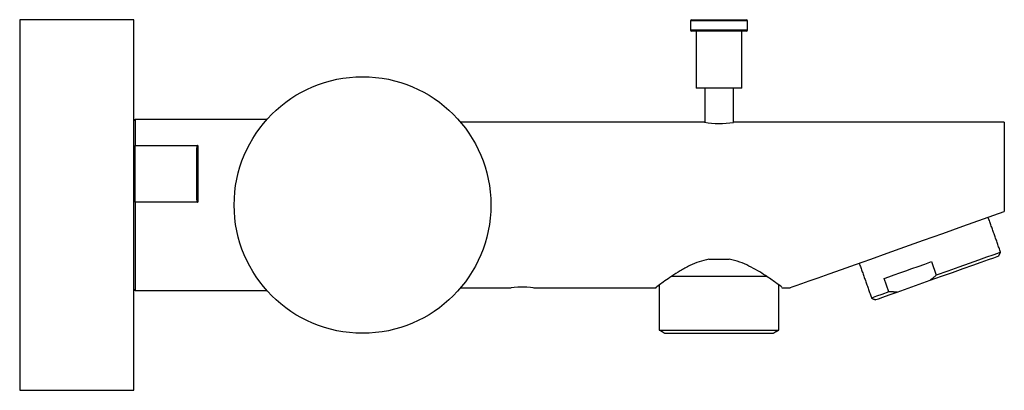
# Model space of a CAD drawing. Header units: millimetres. Extents: x 5308.148 to 5308.32, y 719.539 to 719.604.
import ezdxf

# ---------------------------------------------------------------- set-up
doc = ezdxf.new("R2010")
doc.units = ezdxf.units.MM
doc.layers.add('SANINDUSA', color=3, linetype='Continuous')

msp = doc.modelspace()

# ---------------------------------------------------------------- linework, layer by layer
at = {"layer": 'SANINDUSA'}
for p, q in [((5308.147832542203, 719.6039145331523), (5308.147832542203, 719.5420233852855)), ((5308.167832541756, 719.5420233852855), (5308.167832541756, 719.6039145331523)), ((5308.265632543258, 719.6039145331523), (5308.267840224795, 719.6039145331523)), ((5308.267840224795, 719.6039145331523), (5308.275232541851, 719.6039145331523)), ((5308.267732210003, 719.603714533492), (5308.265432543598, 719.603714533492)), ((5308.275432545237, 719.603714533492), (5308.267732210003, 719.603714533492)), ((5308.265432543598, 719.6021145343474), (5308.275432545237, 719.6021145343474)), ((5308.275232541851, 719.6019145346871), (5308.265632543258, 719.6019145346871)), ((5308.27443254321, 719.5919145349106), (5308.266432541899, 719.5919145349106)), ((5308.168082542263, 719.5864145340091), (5308.168082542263, 719.5818342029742)), ((5308.320432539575, 719.5859145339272), (5308.320432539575, 719.5702612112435)), ((5308.168082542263, 719.5818342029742), (5308.179082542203, 719.5818342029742)), ((5308.168082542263, 719.5719170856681), (5308.168082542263, 719.5818342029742)), ((5308.179082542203, 719.5818342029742), (5308.179082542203, 719.5719170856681)), ((5308.179082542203, 719.5719170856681), (5308.168082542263, 719.5719170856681)), ((5308.168082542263, 719.5719170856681), (5308.168082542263, 719.5564145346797)), ((5308.268640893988, 719.5619145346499), (5308.269432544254, 719.5619145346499)), ((5308.269432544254, 719.5619145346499), (5308.271432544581, 719.5619145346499)), ((5308.271432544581, 719.5619145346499), (5308.272224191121, 719.5619145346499)), ((5308.30766775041, 719.5614773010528), (5308.308505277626, 719.5591217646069)), ((5308.262103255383, 719.5589145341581), (5308.278805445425, 719.5589145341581)), ((5308.300211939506, 719.556173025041), (5308.299374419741, 719.5585285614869)), ((5308.30162602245, 719.5561451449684), (5308.307426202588, 719.5582074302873)), ((5308.259955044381, 719.5494918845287), (5308.280910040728, 719.5494918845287)), ((5308.260955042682, 719.5489145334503), (5308.279910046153, 719.5489145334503)), ((5308.147832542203, 719.5420233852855), (5308.147832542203, 719.5389145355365)), ((5308.167832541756, 719.5389145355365), (5308.167832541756, 719.5420233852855))]:
    msp.add_line(p, q, dxfattribs=at)
at = {"layer": 'SANINDUSA', "flags": 128}
for points in [[(5308.282895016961, 719.5569145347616), (5308.282936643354, 719.55692933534), (5308.283269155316, 719.5570475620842), (5308.283931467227, 719.5572830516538), (5308.284918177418, 719.5576338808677), (5308.28622122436, 719.5580971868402), (5308.287829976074, 719.5586691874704), (5308.289731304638, 719.5593452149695), (5308.291909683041, 719.5601197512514), (5308.2943473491, 719.5609864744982), (5308.297024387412, 719.5619383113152), (5308.299918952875, 719.562967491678), (5308.303007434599, 719.5640656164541), (5308.306264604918, 719.5652237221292), (5308.309663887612, 719.5664323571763), (5308.313177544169, 719.5676816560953), (5308.316776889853, 719.5689614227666), (5308.320432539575, 719.5702612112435)], [(5308.307426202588, 719.5582074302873), (5308.309396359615, 719.5589079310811), (5308.311341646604, 719.559599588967), (5308.313197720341, 719.560259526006), (5308.314903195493, 719.560865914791), (5308.316401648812, 719.5613986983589), (5308.317643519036, 719.5618402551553), (5308.318587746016, 719.562175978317), (5308.319203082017, 719.5623947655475), (5308.319469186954, 719.5624893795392), (5308.319479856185, 719.5624931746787)], [(5308.319783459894, 719.5631317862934), (5308.319671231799, 719.5630918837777), (5308.319211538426, 719.5629284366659), (5308.318411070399, 719.5626438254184), (5308.317295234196, 719.5622470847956), (5308.315899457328, 719.5617508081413), (5308.314268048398, 719.5611707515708), (5308.312452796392, 719.5605253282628), (5308.310511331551, 719.5598350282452), (5308.308505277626, 719.5591217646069)], [(5308.299374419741, 719.5585285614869), (5308.30020968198, 719.5588255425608), (5308.30112336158, 719.559150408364), (5308.30210582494, 719.5594997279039), (5308.303146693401, 719.5598698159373), (5308.304234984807, 719.5602567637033), (5308.305359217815, 719.5606564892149), (5308.306507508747, 719.5610647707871), (5308.30766775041, 719.5614773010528)], [(5308.233905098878, 719.5569145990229), (5308.233904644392, 719.5569145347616), (5308.234061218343, 719.5569367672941), (5308.23449937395, 719.5569902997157), (5308.235157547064, 719.5570437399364), (5308.23554000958, 719.5570604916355), (5308.235933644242, 719.5570663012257), (5308.236326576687, 719.5570604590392), (5308.236709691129, 719.5570436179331), (5308.237367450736, 719.5569901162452), (5308.237804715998, 719.5569366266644), (5308.237960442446, 719.5569145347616), (5308.237960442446, 719.5569145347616)], [(5308.300211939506, 719.556173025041), (5308.29897389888, 719.5557328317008), (5308.298037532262, 719.5553999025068), (5308.29743256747, 719.555184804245), (5308.297178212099, 719.5550943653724), (5308.297170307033, 719.5550915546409)], [(5308.297808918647, 719.5547879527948), (5308.297911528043, 719.5548244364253), (5308.298358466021, 719.5549833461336), (5308.299145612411, 719.5552632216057), (5308.300246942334, 719.5556548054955), (5308.30162602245, 719.5561451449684)]]:
    msp.add_lwpolyline(points, dxfattribs=at)
at = {"layer": 'SANINDUSA'}
msp.add_circle((5308.207932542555, 719.5714145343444), 0.02249999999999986, dxfattribs=at)
for centre, radius, start, end in [((5308.265632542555, 719.6037145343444), 0.0002000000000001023, 90, 180), ((5308.275232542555, 719.6037145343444), 0.0001999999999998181, 0, 90), ((5308.265632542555, 719.6021145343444), 0.0002000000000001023, 180, 270), ((5308.275232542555, 719.6021145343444), 0.0001999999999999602, 270, 0), ((5308.168082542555, 719.5861645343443), 0.0002500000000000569, 90, 180), ((5308.270432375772, 719.6002925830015), 0.01460678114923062, 259.8470495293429, 280.0220514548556), ((5308.168082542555, 719.5566645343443), 0.0002500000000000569, 180, 270)]:
    msp.add_arc(centre, radius, start, end, dxfattribs=at)
for points in [[(5308.167832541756, 719.6039145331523), (5308.147832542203, 719.6039145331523)], [(5308.265432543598, 719.603714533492), (5308.265432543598, 719.6021145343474)], [(5308.275432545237, 719.6021145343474), (5308.275432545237, 719.603714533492)], [(5308.266432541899, 719.6019145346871), (5308.266432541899, 719.5919145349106)], [(5308.27443254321, 719.5919145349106), (5308.27443254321, 719.6019145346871)], [(5308.267912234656, 719.5919145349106), (5308.267912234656, 719.5859145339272)], [(5308.272952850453, 719.5859145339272), (5308.272952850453, 719.5919145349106)], [(5308.191162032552, 719.5864145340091), (5308.168082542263, 719.5864145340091)], [(5308.267857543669, 719.5859145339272), (5308.225160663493, 719.5859145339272)], [(5308.320432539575, 719.5859145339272), (5308.272974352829, 719.5859145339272)], [(5308.319783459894, 719.5631317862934), (5308.317605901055, 719.5692561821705)], [(5308.319479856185, 719.5624931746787), (5308.319783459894, 719.5631317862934)], [(5308.294992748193, 719.561215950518), (5308.297170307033, 719.5550915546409)], [(5308.308505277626, 719.5591217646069), (5308.307426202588, 719.5582074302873)], [(5308.259955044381, 719.5573850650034), (5308.259955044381, 719.5494918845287)], [(5308.280910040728, 719.5494918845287), (5308.280910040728, 719.5573817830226)], [(5308.168082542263, 719.5564145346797), (5308.191162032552, 719.5564145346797)], [(5308.225170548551, 719.5569145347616), (5308.233905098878, 719.5569145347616)], [(5308.237960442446, 719.5569145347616), (5308.2594131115, 719.5569145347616)], [(5308.281451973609, 719.5569145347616), (5308.282895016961, 719.5569145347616)], [(5308.30162602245, 719.5561451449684), (5308.300211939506, 719.556173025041)], [(5308.297170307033, 719.5550915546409), (5308.297808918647, 719.5547879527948)], [(5308.259955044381, 719.5494918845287), (5308.260955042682, 719.5489145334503)], [(5308.279910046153, 719.5489145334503), (5308.280910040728, 719.5494918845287)], [(5308.147832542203, 719.5389145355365), (5308.167832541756, 719.5389145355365)]]:
    msp.add_open_spline(points, degree=1, dxfattribs=at)
for points, knots in [([(5308.179082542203, 719.5818342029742), (5308.179071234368, 719.581832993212), (5308.17904586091, 719.5818302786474), (5308.179003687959, 719.5818050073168), (5308.178939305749, 719.5817331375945), (5308.178849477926, 719.5815128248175), (5308.178839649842, 719.5813030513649), (5308.178832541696, 719.5811513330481)], [0, 0, 0, 0, 0.04086906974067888, 0.09170540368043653, 0.1771420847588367, 0.404869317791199, 1, 1, 1, 1]), ([(5308.178832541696, 719.5811513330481), (5308.178832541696, 719.5805399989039), (5308.178832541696, 719.5793094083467), (5308.178832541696, 719.5771898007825), (5308.178832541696, 719.5749411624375), (5308.178832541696, 719.5733770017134), (5308.178832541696, 719.5725999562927)], [0, 0, 0, 0, 0.2483905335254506, 0.4999999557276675, 0.7516094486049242, 1, 1, 1, 1]), ([(5308.178832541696, 719.5725999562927), (5308.178839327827, 719.5724435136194), (5308.178847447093, 719.5722563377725), (5308.178928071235, 719.5720494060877), (5308.178970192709, 719.5719792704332), (5308.179018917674, 719.571935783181), (5308.179053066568, 719.5719190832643), (5308.179075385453, 719.5719175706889), (5308.179082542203, 719.5719170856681)], [0, 0, 0, 0, 0.6091895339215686, 0.7288648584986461, 0.8649125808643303, 0.9192168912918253, 0.9740961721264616, 0.9999999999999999, 0.9999999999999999, 0.9999999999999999, 0.9999999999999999]), ([(5308.268640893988, 719.5619145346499), (5308.268064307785, 719.5617751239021), (5308.266889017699, 719.561490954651), (5308.265206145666, 719.560748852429), (5308.263578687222, 719.5598632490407), (5308.262102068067, 719.5589202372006), (5308.260850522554, 719.558047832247), (5308.259841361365, 719.5573046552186), (5308.259266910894, 719.5568644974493), (5308.259388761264, 719.5569574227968), (5308.2594131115, 719.5569759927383)], [0, 0, 0, 0, 0.1097486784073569, 0.2237072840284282, 0.3571376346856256, 0.4944058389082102, 0.6278450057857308, 0.7664136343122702, 0.9533207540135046, 1, 1, 1, 1]), ([(5308.281451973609, 719.5569759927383), (5308.281436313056, 719.5569882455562), (5308.281400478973, 719.5570162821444), (5308.280363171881, 719.5577991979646), (5308.278528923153, 719.559100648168), (5308.276293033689, 719.5604566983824), (5308.274073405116, 719.5614593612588), (5308.27284758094, 719.5617610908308), (5308.272224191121, 719.5619145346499)], [0, 0, 0, 0, 0.1407997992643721, 0.3221745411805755, 0.5237262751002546, 0.7660915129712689, 0.8810464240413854, 1, 1, 1, 1])]:
    msp.add_open_spline(points, degree=3, knots=knots, dxfattribs=at)

doc.saveas('drawing.dxf')
